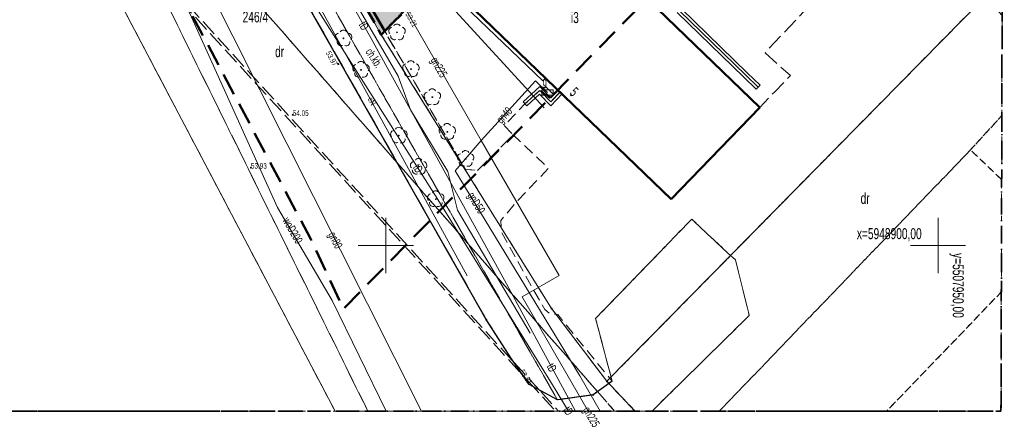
# Model space of a CAD drawing. Header units: metres. Extents: x 5507784 to 5508297, y 5948658 to 5948992.
# Tile 3 of 98: x 5507867 to 5507956, y 5948884 to 5948920. Entities that reach past the tile are written whole.
import ezdxf
from ezdxf.enums import TextEntityAlignment as Align

# ---------------------------------------------------------------- set-up
doc = ezdxf.new("R2010")
doc.units = ezdxf.units.M
for name, pattern in [('2', [0.9, 0.6, -0.3]), ('L_0_02', [0]), ('L_0_03', [1, 0.5, -0.5]), ('L_0_04', [1.5, 1, -0.5]), ('L_0_06', [2, 1.5, -0.5]), ('L_0_0C', [3, 2, -1]), ('L_0_4E', [2.5, 1.5, -1]), ('L_0_B1', [2.5, 1.5, -0.5, 0, -0.5])]:
    doc.linetypes.add(name, pattern=pattern)
doc.layers.get('0').update_dxf_attribs({"linetype": 'CONTINUOUS', "lineweight": 18})
for name, color, linetype, lineweight in [('1_granice_dzialek', 1, 'CONTINUOUS', 5), ('1_mala_arch', 5, 'CONTINUOUS', 5), ('1_nawierzchnie', 253, 'CONTINUOUS', 5), ('312-budynek ewidencyjny', 7, 'CONTINUOUS', 18), ('EGB_AdresNieruchomosci', 7, 'CONTINUOUS', 18), ('EGB_Budynek', 7, 'CONTINUOUS', 50), ('EGB_DzialkaEwidencyjna', 7, 'L_0_02', 18), ('EGB_JednostkaEwidencyjna', 7, 'CONTINUOUS', 18), ('EGB_KonturUzytkuGruntowego', 96, 'L_0_03', 18), ('EGB_ObrebEwidencyjny', 7, 'CONTINUOUS', 18), ('EGB_PunktGraniczny', 7, 'CONTINUOUS', 18), ('GES_PrzewodElektroenergetyczny', 1, 'CONTINUOUS', 18), ('GES_PrzewodGazowy', 52, 'CONTINUOUS', 18), ('GES_PrzewodTelekomunikacyjny', 30, 'CONTINUOUS', 18), ('GES_PrzewodWodociagowy', 5, 'CONTINUOUS', 18), ('GES_Rzedna', 7, 'CONTINUOUS', 18), ('GES_UrzadzeniaSiecGazowa_P', 7, 'CONTINUOUS', 18), ('OT_Budowle', 7, 'CONTINUOUS', 18), ('OT_Komunikacja', 7, 'CONTINUOUS', 18), ('OT_Rzedna', 7, 'CONTINUOUS', 18), ('OT_ZagospodarowanieTerenu', 7, 'CONTINUOUS', 18), ('OT_ZagospodarowanieTerenu_P', 7, 'CONTINUOUS', 18), ('OTDN', 7, 'CONTINUOUS', 13), ('OTKC', 7, 'CONTINUOUS', 13), ('OTKJ', 7, 'CONTINUOUS', 13), ('OTKK', 7, 'CONTINUOUS', 13), ('OTKU', 7, 'CONTINUOUS', 13), ('OTRS', 7, 'CONTINUOUS', 13), ('OTZL', 7, 'CONTINUOUS', 13), ('OTZT', 7, 'CONTINUOUS', 18), ('SUEP', 7, 'CONTINUOUS', 13), ('SUGP', 7, 'CONTINUOUS', 18), ('SUGS', 7, 'CONTINUOUS', 18), ('SUTP', 7, 'CONTINUOUS', 13), ('SUWP', 7, 'CONTINUOUS', 13), ('Zakres', 5, 'L_0_0C', 50)]:
    doc.layers.add(name, color=color, linetype=linetype, lineweight=lineweight)
doc.styles.get("Standard").update_dxf_attribs({"font": 'arial.ttf'})
doc.linetypes.add('L_0_29_SHX', pattern='A,0,-0.25,-0.5,-0.5,-0.5,-0.5,-0.5,-0.5,-0.5,-0.5,[2,Nowogard 244.shx,S=0.05,R=0,X=0,Y=0],-0.5,[3,Nowogard 244.shx,S=0.05,R=0,X=0,Y=0],-0.25', length=5)

# ---------------------------------------------------------------- blocks, each defined once
blk = doc.blocks.new('L_0_02_2')
at = {"color": 0}
blk.add_point((0, 0), dxfattribs=at)
blk = doc.blocks.new('L_0_02_1')
at = {"color": 0}
blk.add_point((0, 0), dxfattribs=at)
blk = doc.blocks.new('L_0_29_1')
at = {"color": 0, "linetype": 'Continuous', "lineweight": 13, "flags": 128}
blk.add_lwpolyline([(0, -0.5), (0, 0.5)], dxfattribs=at)
blk = doc.blocks.new('L_0_29_2')
at = {"color": 0, "linetype": 'Continuous', "lineweight": 13, "flags": 128}
blk.add_lwpolyline([(0, 0.5), (0, -0.5)], dxfattribs=at)
blk = doc.blocks.new('EGB_ADRES')
at = {"linetype": 'Continuous', "lineweight": 13}
blk.add_hatch(color=0, dxfattribs=at).paths.add_polyline_path([(0, -0.09, 1), (0, 0.09, 1)])
at = {"color": 0, "linetype": 'Continuous', "lineweight": 13}
blk.add_circle((0, 0), 0.0906, dxfattribs=at)
blk = doc.blocks.new('EGPG_N')
at = {"linetype": 'Continuous', "lineweight": 13}
blk.add_hatch(color=0, dxfattribs=at).paths.add_polyline_path([(0, -0.1, 1), (0, 0.1, 1)])
at = {"color": 0, "linetype": 'Continuous', "lineweight": 13}
blk.add_circle((0, 0), 0.1, dxfattribs=at)
blk = doc.blocks.new('SUGS')
at = {"color": 0, "linetype": 'Continuous', "lineweight": 18, "flags": 128}
blk.add_lwpolyline([(1, 0.5), (1, -0.5), (-1, -0.5), (-1, 0.5)], close=True, dxfattribs=at)
blk = doc.blocks.new('OTRS')
at = {"linetype": 'Continuous', "lineweight": 13}
blk.add_hatch(color=0, dxfattribs=at).paths.add_polyline_path([(0, -0.09, 1), (0, 0.09, 1)])
at = {"color": 0, "linetype": 'Continuous', "lineweight": 13}
blk.add_circle((0, 0), 0.0906, dxfattribs=at)
blk = doc.blocks.new('OTZL')
at = {"linetype": 'Continuous', "lineweight": 18}
blk.add_hatch(color=0, dxfattribs=at).paths.add_polyline_path([(0, -0.07, 1), (0, 0.07, 1)])
at = {"color": 0, "linetype": 'Continuous', "lineweight": 18}
blk.add_circle((0, 0), 0.0721, dxfattribs=at)
for centre, radius, start, end in [((-0.8, 0.24), 0.7, 101.6336, 222.6141), ((-0.02, 0.82), 0.68, 29.5388, 149.6209), ((0.78, 0.24), 0.7, 318.5035, 78.3664), ((-0.46, -0.64), 0.7, 175.1009, 291.5014), ((0.46, -0.66), 0.7, 249.444, 4.8991)]:
    blk.add_arc(centre, radius, start, end, dxfattribs=at)

msp = doc.modelspace()

# ---------------------------------------------------------------- hatches: boundary and pattern name
at = {"layer": '1_nawierzchnie', "linetype": 'Continuous', "ltscale": 0.5, "true_color": 0xc7c8ca}
h = msp.add_hatch(dxfattribs=at)
h.set_pattern_fill('DOTS', color=9, angle=45)
h.set_pattern_definition([(45, (0, 0), (-0.0220970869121, 0.06629126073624), [0, -0.0625])])
h.paths.add_polyline_path([(5507903.11, 5948967.65), (5507922.1, 5948948.91), (5507925.13, 5948949.798), (5507926.124, 5948948.877), (5507923.88, 5948948.02), (5507921.62, 5948947.38), (5507920.13, 5948948.78), (5507909.271, 5948959.643), (5507903.42, 5948965.52), (5507901.71, 5948965.76), (5507899.69, 5948966.3), (5507885.86, 5948951.092), (5507884.84, 5948949.97), (5507884.5, 5948947.7), (5507884.81, 5948945.49), (5507885.45, 5948944.94), (5507890.143, 5948936.413), (5507899.9, 5948919.427), (5507899.59, 5948919.1), (5507882.74, 5948948.94), (5507899.907, 5948968.211), (5507900.2, 5948968.3), (5507901.68, 5948968.21)])
at = {"layer": '1_nawierzchnie', "linetype": 'Continuous', "lineweight": 5, "ltscale": 0.5, "true_color": 0x58ba48}
h = msp.add_hatch(dxfattribs=at)
h.set_pattern_fill('GRASS', color=85, scale=0.5)
h.set_pattern_definition([(90, (0, 0), (-0.3535533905, 0.3535533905), [0.09375, -0.6133567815]), (45, (0, 0), (-0.353553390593, 0.353553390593), [0.09375, -0.40625]), (135, (0, 0), (-0.353553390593, -0.353553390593), [0.09375, -0.40625])])
h.paths.add_polyline_path([(5507900.746, 5948931.406), (5507900.427, 5948931.785), (5507900.719, 5948940.332), (5507900.916, 5948940.776), (5507901.625, 5948941.191), (5507902.772, 5948941.86), (5507903.646, 5948942.788), (5507905.628, 5948942.97), (5507908.712, 5948943.254), (5507909.641, 5948943.339), (5507910.244, 5948943.394), (5507901.234, 5948931.486)], flags=17)
h.paths.add_polyline_path([(5507901.71, 5948965.76), (5507903.42, 5948965.52), (5507913.763, 5948955.131), (5507916.865, 5948952.119), (5507914.204, 5948948.735), (5507913.22, 5948948.058), (5507911.59, 5948947.535), (5507905.597, 5948946.984), (5507905.155, 5948947.25), (5507904.945, 5948947.759), (5507904.039, 5948949.117), (5507901.328, 5948950.974), (5507901.23, 5948954.04)])
h.paths.add_polyline_path([(5507885.45, 5948944.94), (5507889.064, 5948945.339), (5507888.845, 5948947.327), (5507894.51, 5948947.953), (5507894.939, 5948948.715), (5507895.598, 5948949.541), (5507896.187, 5948950.081), (5507896.637, 5948950.409), (5507897.132, 5948950.702), (5507897.345, 5948956.24), (5507899.343, 5948956.163), (5507899.222, 5948959.51), (5507896.944, 5948963.28), (5507884.84, 5948949.97), (5507884.5, 5948947.7), (5507884.81, 5948945.49)])
h.paths.add_polyline_path([(5507886.37, 5948943.01), (5507889.284, 5948943.351), (5507889.504, 5948941.364), (5507891.563, 5948941.591), (5507893.677, 5948941.194), (5507896.127, 5948940.073), (5507896.815, 5948940.071), (5507897.341, 5948940.514), (5507898.472, 5948939.893), (5507898.676, 5948939.09), (5507898.59, 5948936.62), (5507898.274, 5948927.324), (5507895.659, 5948926.769), (5507894.622, 5948928.582)])
h.paths.add_polyline_path([(5507898.332, 5948964.807), (5507899.569, 5948962.987), (5507899.69, 5948966.3)])
h.paths.add_polyline_path([(5507918.275, 5948950.669), (5507917.091, 5948949.106), (5507917.095, 5948948.873), (5507917.217, 5948948.627), (5507917.395, 5948948.501), (5507917.55, 5948948.465), (5507919.859, 5948949.056)])
h.paths.add_polyline_path([(5507917.38, 5948946.31), (5507921.218, 5948947.279), (5507921.962, 5948947.477), (5507923.88, 5948948.02), (5507926.124, 5948948.877), (5507927.039, 5948948.009), (5507899.9, 5948919.427), (5507898.659, 5948921.556), (5507902.085, 5948929.298), (5507903.671, 5948931.391), (5507905.265, 5948930.183), (5507910.843, 5948937.545), (5507909.249, 5948938.753), (5507911.212, 5948941.344), (5507912.408, 5948942.922), (5507913.095, 5948943.106), (5507913.587, 5948942.915), (5507913.83, 5948942.71), (5507915.6, 5948940.94), (5507919.07, 5948944.48)])

# ---------------------------------------------------------------- linework, layer by layer
at = {"linetype": 'Continuous', "lineweight": 18, "flags": 128}
for points in [[(5507900, 5948897.5), (5507900, 5948902.5)], [(5507950, 5948897.5), (5507950, 5948902.5)], [(5507897.5, 5948900), (5507902.5, 5948900)], [(5507947.5, 5948900), (5507952.5, 5948900)]]:
    msp.add_lwpolyline(points, dxfattribs=at)
at = {"layer": '1_granice_dzialek', "color": 1, "linetype": '2', "lineweight": 50, "ltscale": 2.5}
msp.add_lwpolyline([(5507882.74, 5948948.94), (5507899.59, 5948919.1), (5507927.05, 5948948.02), (5507902.32, 5948970.92)], close=True, dxfattribs=at)
at = {"layer": '1_mala_arch', "color": 6, "linetype": '2', "lineweight": 50, "ltscale": 3.5}
msp.add_lwpolyline([(5507899.9, 5948919.427), (5507897.42, 5948923.69), (5507894.591, 5948928.552), (5507886.37, 5948943.01), (5507885.45, 5948944.94), (5507884.81, 5948945.49), (5507884.5, 5948947.7), (5507884.84, 5948949.97), (5507899.69, 5948966.3), (5507903.42, 5948965.52), (5507921.62, 5948947.38), (5507923.88, 5948948.02), (5507926.124, 5948948.877), (5507927.05, 5948948.02), (5507899.9, 5948919.427)], dxfattribs=at)
at = {"layer": '312-budynek ewidencyjny', "linetype": 'Continuous', "lineweight": 18, "flags": 128}
for points in [[(5507922.91, 5948923.12), (5507933.86, 5948912.52)], [(5507925.85, 5948904.2), (5507908.07, 5948921.34)], [(5507933.86, 5948912.52), (5507925.85, 5948904.2)]]:
    msp.add_lwpolyline(points, dxfattribs=at)
at = {"layer": 'EGB_Budynek', "linetype": 'Continuous', "lineweight": 50, "flags": 128}
msp.add_lwpolyline([(5507925.85, 5948904.2), (5507908.07, 5948921.34), (5507916.04, 5948929.66), (5507916.6, 5948929.13), (5507922.91, 5948923.12), (5507933.86, 5948912.52)], close=True, dxfattribs=at)
at = {"layer": 'EGB_DzialkaEwidencyjna', "linetype": 'CONTINUOUS', "lineweight": 18}
for p, q in [((5507899.59, 5948919.1), (5507882.74, 5948948.94)), ((5507882.74, 5948948.94), (5507899.59, 5948919.1)), ((5507927.05, 5948948.02), (5507899.59, 5948919.1)), ((5507899.59, 5948919.1), (5507927.05, 5948948.02)), ((5507895.414, 5948885), (5507874.09, 5948925.56)), ((5507954.2, 5948922.48), (5507920.01, 5948887.7)), ((5507915.01, 5948894.29), (5507899.59, 5948919.1)), ((5507899.59, 5948919.1), (5507915.01, 5948894.29)), ((5507920.01, 5948887.7), (5507915.01, 5948894.29)), ((5507915.01, 5948894.29), (5507920.01, 5948887.7)), ((5507920.01, 5948887.7), (5507922.562, 5948885)), ((5507922.562, 5948885), (5507895.414, 5948885))]:
    msp.add_line(p, q, dxfattribs=at)
at = {"layer": 'EGB_JednostkaEwidencyjna', "linetype": 'L_0_B1', "lineweight": 35, "flags": 128}
msp.add_lwpolyline([(5507848.3, 5948991.6), (5507956, 5948991.6), (5507955.7, 5948885), (5507846.5, 5948885)], close=True, dxfattribs=at)
at = {"layer": 'EGB_KonturUzytkuGruntowego', "color": 96, "linetype": 'L_0_03', "lineweight": 18, "flags": 128}
for points in [[(5507848.144, 5948982.381), (5507856, 5948974.89), (5507875.97, 5948953.99), (5507895.7, 5948976.72), (5507902.32, 5948970.92), (5507882.74, 5948948.94), (5507899.59, 5948919.1), (5507915.01, 5948894.29), (5507920.01, 5948887.7), (5507922.562, 5948885), (5507895.414, 5948885), (5507874.09, 5948925.56), (5507864.89, 5948942.39), (5507849.46, 5948961.95), (5507847.825, 5948963.462)], [(5507920.01, 5948887.7), (5507915.01, 5948894.29), (5507899.59, 5948919.1), (5507927.05, 5948948.02), (5507954.2, 5948922.48)], [(5507846.5, 5948885), (5507847.17, 5948924.668), (5507847.59, 5948924.27), (5507864.89, 5948942.39), (5507874.09, 5948925.56), (5507895.414, 5948885)], [(5507955.775, 5948911.783), (5507952.94, 5948908.67), (5507930.197, 5948885), (5507922.562, 5948885), (5507920.01, 5948887.7), (5507954.2, 5948922.48), (5507955.801, 5948920.855)], [(5507955.759, 5948905.986), (5507952.94, 5948908.67), (5507955.775, 5948911.783)], [(5507930.197, 5948885), (5507952.94, 5948908.67), (5507955.759, 5948905.986), (5507955.73, 5948895.796), (5507945.348, 5948885)], [(5507955.7, 5948885), (5507945.348, 5948885), (5507955.73, 5948895.796)]]:
    msp.add_lwpolyline(points, close=True, dxfattribs=at)
at = {"layer": 'EGB_ObrebEwidencyjny', "linetype": 'L_0_4E', "lineweight": 35, "flags": 128}
msp.add_lwpolyline([(5507848.3, 5948991.6), (5507956, 5948991.6), (5507955.7, 5948885), (5507846.5, 5948885)], close=True, dxfattribs=at)
at = {"layer": 'EGB_PunktGraniczny'}
for p in [(5507899.59, 5948919.1), (5507915.01, 5948894.29), (5507920.01, 5948887.7)]:
    msp.add_point(p, dxfattribs=at)
at = {"layer": 'GES_PrzewodElektroenergetyczny', "color": 1, "linetype": 'Continuous', "lineweight": 18, "flags": 128}
msp.add_lwpolyline([(5507907.38, 5948897.27), (5507891.78, 5948925.78)], dxfattribs=at)
at = {"layer": 'GES_PrzewodGazowy', "color": 52, "linetype": 'Continuous', "lineweight": 18, "flags": 128}
for points in [[(5507893.66, 5948971.33), (5507900.08, 5948965.29), (5507901.52, 5948962.88), (5507901.72, 5948921.53), (5507908.65, 5948909.51), (5507915.7, 5948897.28), (5507912.35, 5948895.36), (5507918.322, 5948885)], [(5507903.242, 5948885), (5507881.25, 5948928.72), (5507861.82, 5948952.46), (5507847.899, 5948967.823)], [(5507908.65, 5948909.51), (5507913.55, 5948914.93), (5507914.64, 5948913.87)], [(5507919.398, 5948885), (5507917.57, 5948888.19), (5507906.27, 5948906.78), (5507908.65, 5948909.51)]]:
    msp.add_lwpolyline(points, dxfattribs=at)
at = {"layer": 'GES_PrzewodTelekomunikacyjny', "color": 30, "linetype": 'Continuous', "lineweight": 18, "flags": 128}
for points in [[(5507878.46, 5948948.68), (5507883.94, 5948937.01), (5507904.72, 5948904.16)], [(5507913.07, 5948892.06), (5507906.5, 5948903.22), (5507905.62, 5948906.7), (5507902.23, 5948912.3), (5507901.12, 5948915.36), (5507893.04, 5948929.26), (5507886.29, 5948941.7)], [(5507914.46, 5948915.18), (5507914.23, 5948914.93), (5507886.29, 5948941.7)], [(5507886.29, 5948941.7), (5507887.77, 5948938.2), (5507898.67, 5948918.75), (5507910.75, 5948896.87), (5507917.167, 5948885)], [(5507904.72, 5948904.16), (5507915.09, 5948887.39), (5507916.552, 5948885)]]:
    msp.add_lwpolyline(points, dxfattribs=at)
at = {"layer": 'GES_PrzewodWodociagowy', "color": 5, "linetype": 'Continuous', "lineweight": 18, "flags": 128}
for points in [[(5507875.64, 5948948.58), (5507878.78, 5948928.12), (5507882.41, 5948920.68), (5507890.21, 5948903.46), (5507895.14, 5948895.02), (5507900.042, 5948885)], [(5507914.35, 5948912.48), (5507905.97, 5948921.6), (5507923.7, 5948939.32)]]:
    msp.add_lwpolyline(points, dxfattribs=at)
at = {"layer": 'OT_Budowle', "linetype": 'CONTINUOUS', "lineweight": 18}
for p, q in [((5507932.416, 5948915.261), (5507926.386, 5948921.121)), ((5507932.764, 5948915.619), (5507926.734, 5948921.479)), ((5507933.536, 5948914.171), (5507932.416, 5948915.261)), ((5507933.884, 5948914.529), (5507932.764, 5948915.619)), ((5507912.431, 5948913.014), (5507913.951, 5948914.409)), ((5507913.951, 5948914.409), (5507914.938, 5948913.382)), ((5507914.938, 5948913.382), (5507915.598, 5948914.082)), ((5507912.769, 5948912.646), (5507913.929, 5948913.711)), ((5507913.929, 5948913.711), (5507914.942, 5948912.658)), ((5507914.942, 5948912.658), (5507915.962, 5948913.738))]:
    msp.add_line(p, q, dxfattribs=at)
at = {"layer": 'OT_Budowle', "linetype": 'L_0_29_SHX', "lineweight": 18}
for p, q in [((5507932.59, 5948915.44), (5507926.56, 5948921.3)), ((5507933.71, 5948914.35), (5507932.59, 5948915.44)), ((5507912.6, 5948912.83), (5507913.94, 5948914.06)), ((5507913.94, 5948914.06), (5507914.94, 5948913.02)), ((5507914.94, 5948913.02), (5507915.78, 5948913.91))]:
    msp.add_line(p, q, dxfattribs=at)
at = {"layer": 'OT_Komunikacja', "color": 7, "linetype": 'L_0_06', "lineweight": 18, "flags": 128}
for points in [[(5507847.905, 5948968.221), (5507901.066, 5948907.465), (5507919.179, 5948886.765), (5507920.723, 5948885), (5507919.179, 5948886.765), (5507920.49, 5948887.71), (5507918.99, 5948893.39), (5507927.71, 5948902.4), (5507930.96, 5948899.32), (5507931.65, 5948898.71), (5507932.9, 5948893.66), (5507924.106, 5948885), (5507920.723, 5948885), (5507898.372, 5948885), (5507889.78, 5948902.42), (5507879.43, 5948923.43), (5507878.55, 5948925.05), (5507877.51, 5948925.92), (5507877, 5948926.58), (5507870.04, 5948935.22), (5507868.76, 5948939.99), (5507865.4, 5948945.1), (5507860.58, 5948951.56), (5507856.89, 5948956.31), (5507853.19, 5948960.62), (5507848.18, 5948965.94), (5507847.872, 5948966.24), (5507847.905, 5948968.221), (5507848.08, 5948978.577), (5507855.59, 5948971.2), (5507862.95, 5948963.3), (5507868.66, 5948956.64), (5507876.46, 5948953.58), (5507881.75, 5948949.71), (5507880.47, 5948947.45), (5507880.12, 5948946.39), (5507880.71, 5948943.43), (5507882.66, 5948939.94), (5507884.75, 5948936.77), (5507884.99, 5948935.81), (5507901.066, 5948907.465)], [(5507924.88, 5948922.94), (5507926.56, 5948921.3), (5507928.47, 5948923.16), (5507928.61, 5948923.28), (5507935.39, 5948929.8), (5507937.02, 5948932.03), (5507938.41, 5948934.88), (5507938.73, 5948935.45), (5507941.92, 5948932.26), (5507940.46, 5948930.64), (5507939.72, 5948929.35), (5507939.31, 5948927.77), (5507939.38, 5948926.36), (5507939.91, 5948925.03), (5507940.55, 5948924.09), (5507934.34, 5948917.47), (5507936.63, 5948915.4), (5507935.21, 5948913.93), (5507933.86, 5948912.52), (5507922.91, 5948923.12), (5507923.76, 5948924.03)], [(5507919.179, 5948886.765), (5507918.77, 5948886.47), (5507915.54, 5948886.02), (5507912.99, 5948887.42), (5507911.39, 5948889.73), (5507909.1, 5948893.3), (5507901.066, 5948907.465)]]:
    msp.add_lwpolyline(points, close=True, dxfattribs=at)
at = {"layer": 'OT_Komunikacja', "color": 7, "linetype": 'Continuous', "lineweight": 25, "flags": 128}
msp.add_lwpolyline([(5507920.49, 5948887.71), (5507918.77, 5948886.47), (5507915.54, 5948886.02), (5507912.99, 5948887.42), (5507911.39, 5948889.73), (5507909.1, 5948893.3), (5507884.99, 5948935.81), (5507884.75, 5948936.77), (5507882.66, 5948939.94), (5507880.71, 5948943.43), (5507880.12, 5948946.39), (5507880.47, 5948947.45), (5507881.75, 5948949.71), (5507893, 5948961.73)], dxfattribs=at)
at = {"layer": 'OT_Komunikacja', "color": 7, "linetype": 'L_0_04', "lineweight": 18, "flags": 128}
msp.add_lwpolyline([(5507884.5, 5948947.7), (5507884.81, 5948945.49), (5507885.45, 5948944.94), (5507886.37, 5948943.01), (5507897.42, 5948923.69), (5507898.4, 5948922), (5507899.91, 5948919.41), (5507907.21, 5948906.88), (5507908.33, 5948906.82), (5507911.54, 5948910.04), (5507914.72, 5948907), (5507911.79, 5948903.9), (5507910.41, 5948902.26), (5507910.49, 5948901.17), (5507913.92, 5948895.02), (5507914.39, 5948894.2), (5507914.92, 5948893.8), (5507915.57, 5948893.75), (5507920.49, 5948887.71), (5507918.77, 5948886.47), (5507915.54, 5948886.02), (5507880.47, 5948947.45), (5507881.75, 5948949.71)], close=True, dxfattribs=at)
at = {"layer": 'OT_ZagospodarowanieTerenu', "color": 7, "linetype": 'L_0_04', "lineweight": 18, "flags": 128}
for points in [[(5507915.54, 5948886.02), (5507912.99, 5948887.42), (5507911.39, 5948889.73), (5507909.1, 5948893.3), (5507884.99, 5948935.81), (5507884.75, 5948936.77), (5507882.66, 5948939.94), (5507880.71, 5948943.43), (5507880.12, 5948946.39), (5507880.47, 5948947.45)], [(5507914.94, 5948913.02), (5507913.94, 5948914.06), (5507912.6, 5948912.83), (5507910.7, 5948910.87), (5507911.54, 5948910.04), (5507908.33, 5948906.82), (5507907.21, 5948906.88), (5507899.91, 5948919.41), (5507905.03, 5948924.37), (5507906.42, 5948922.97), (5507908.07, 5948921.34), (5507915.78, 5948913.91)]]:
    msp.add_lwpolyline(points, close=True, dxfattribs=at)
at = {"layer": 'OT_ZagospodarowanieTerenu_P', "color": 96}
msp.add_point((5507907.23, 5948907.86), dxfattribs=at)
at = {"layer": 'OTDN', "linetype": 'CONTINUOUS', "lineweight": 18}
for p, q in [((5507932.416, 5948915.261), (5507926.386, 5948921.121)), ((5507932.764, 5948915.619), (5507926.734, 5948921.479)), ((5507933.536, 5948914.171), (5507932.416, 5948915.261)), ((5507933.884, 5948914.529), (5507932.764, 5948915.619)), ((5507912.431, 5948913.014), (5507913.951, 5948914.409)), ((5507913.951, 5948914.409), (5507914.938, 5948913.382)), ((5507914.938, 5948913.382), (5507915.598, 5948914.082)), ((5507912.769, 5948912.646), (5507913.929, 5948913.711)), ((5507913.929, 5948913.711), (5507914.942, 5948912.658)), ((5507914.942, 5948912.658), (5507915.962, 5948913.738))]:
    msp.add_line(p, q, dxfattribs=at)
at = {"layer": 'OTDN', "linetype": 'L_0_29_SHX', "lineweight": 18}
for p, q in [((5507932.59, 5948915.44), (5507926.56, 5948921.3)), ((5507933.71, 5948914.35), (5507932.59, 5948915.44)), ((5507912.6, 5948912.83), (5507913.94, 5948914.06)), ((5507913.94, 5948914.06), (5507914.94, 5948913.02)), ((5507914.94, 5948913.02), (5507915.78, 5948913.91))]:
    msp.add_line(p, q, dxfattribs=at)
at = {"layer": 'OTKC', "color": 7, "linetype": 'L_0_04', "lineweight": 18, "flags": 128}
msp.add_lwpolyline([(5507884.5, 5948947.7), (5507884.81, 5948945.49), (5507885.45, 5948944.94), (5507886.37, 5948943.01), (5507897.42, 5948923.69), (5507898.4, 5948922), (5507899.91, 5948919.41), (5507907.21, 5948906.88), (5507908.33, 5948906.82), (5507911.54, 5948910.04), (5507914.72, 5948907), (5507911.79, 5948903.9), (5507910.41, 5948902.26), (5507910.49, 5948901.17), (5507913.92, 5948895.02), (5507914.39, 5948894.2), (5507914.92, 5948893.8), (5507915.57, 5948893.75), (5507920.49, 5948887.71), (5507918.77, 5948886.47), (5507915.54, 5948886.02), (5507880.47, 5948947.45), (5507881.75, 5948949.71)], close=True, dxfattribs=at)
at = {"layer": 'OTKJ', "color": 7, "linetype": 'L_0_06', "lineweight": 18, "flags": 128}
for points in [[(5507915.375, 5948885), (5507898.372, 5948885), (5507889.78, 5948902.42), (5507879.43, 5948923.43), (5507878.55, 5948925.05), (5507877.51, 5948925.92), (5507877, 5948926.58), (5507874.226, 5948930.024), (5507871.576, 5948933.313), (5507870.04, 5948935.22), (5507868.76, 5948939.99), (5507865.4, 5948945.1), (5507860.58, 5948951.56), (5507856.89, 5948956.31), (5507853.19, 5948960.62), (5507848.18, 5948965.94), (5507847.872, 5948966.24), (5507848.08, 5948978.577), (5507855.59, 5948971.2), (5507862.95, 5948963.3), (5507868.66, 5948956.64), (5507876.46, 5948953.58), (5507881.75, 5948949.71), (5507880.47, 5948947.45), (5507880.12, 5948946.39), (5507880.71, 5948943.43), (5507882.66, 5948939.94), (5507884.75, 5948936.77), (5507884.99, 5948935.81), (5507909.1, 5948893.3), (5507911.39, 5948889.73), (5507911.596, 5948889.433), (5507912.448, 5948888.203), (5507912.99, 5948887.42), (5507913.338, 5948887.229)], [(5507911.596, 5948889.433), (5507912.448, 5948888.203), (5507874.226, 5948930.024), (5507871.576, 5948933.313)], [(5507913.874, 5948886.934), (5507915.54, 5948886.02), (5507918.77, 5948886.47), (5507920.49, 5948887.71), (5507918.99, 5948893.39), (5507927.71, 5948902.4), (5507930.96, 5948899.32), (5507931.65, 5948898.71), (5507932.9, 5948893.66), (5507924.106, 5948885), (5507915.639, 5948885)], [(5507911.596, 5948889.433), (5507913.874, 5948886.934), (5507913.338, 5948887.229), (5507912.448, 5948888.203)]]:
    msp.add_lwpolyline(points, close=True, dxfattribs=at)
at = {"layer": 'OTKK', "color": 7, "linetype": 'Continuous', "lineweight": 25, "flags": 128}
msp.add_lwpolyline([(5507920.49, 5948887.71), (5507918.77, 5948886.47), (5507915.54, 5948886.02), (5507912.99, 5948887.42), (5507911.39, 5948889.73), (5507909.1, 5948893.3), (5507884.99, 5948935.81), (5507884.75, 5948936.77), (5507882.66, 5948939.94), (5507880.71, 5948943.43), (5507880.12, 5948946.39), (5507880.47, 5948947.45), (5507881.75, 5948949.71), (5507893, 5948961.73)], dxfattribs=at)
at = {"layer": 'OTKU', "color": 7, "linetype": 'L_0_06', "lineweight": 18, "flags": 128}
msp.add_lwpolyline([(5507924.88, 5948922.94), (5507926.56, 5948921.3), (5507928.47, 5948923.16), (5507928.61, 5948923.28), (5507935.39, 5948929.8), (5507937.02, 5948932.03), (5507938.41, 5948934.88), (5507938.73, 5948935.45), (5507941.92, 5948932.26), (5507940.46, 5948930.64), (5507939.72, 5948929.35), (5507939.31, 5948927.77), (5507939.38, 5948926.36), (5507939.91, 5948925.03), (5507940.55, 5948924.09), (5507934.34, 5948917.47), (5507936.63, 5948915.4), (5507935.21, 5948913.93), (5507933.86, 5948912.52), (5507922.91, 5948923.12), (5507923.76, 5948924.03)], close=True, dxfattribs=at)
at = {"layer": 'OTZT', "color": 7, "linetype": 'L_0_04', "lineweight": 18, "flags": 128}
for points in [[(5507915.54, 5948886.02), (5507912.99, 5948887.42), (5507911.39, 5948889.73), (5507909.1, 5948893.3), (5507884.99, 5948935.81), (5507884.75, 5948936.77), (5507882.66, 5948939.94), (5507880.71, 5948943.43), (5507880.12, 5948946.39), (5507880.47, 5948947.45)], [(5507914.94, 5948913.02), (5507913.94, 5948914.06), (5507912.6, 5948912.83), (5507910.7, 5948910.87), (5507911.54, 5948910.04), (5507908.33, 5948906.82), (5507907.21, 5948906.88), (5507899.91, 5948919.41), (5507905.03, 5948924.37), (5507906.42, 5948922.97), (5507908.07, 5948921.34), (5507915.78, 5948913.91)]]:
    msp.add_lwpolyline(points, close=True, dxfattribs=at)
at = {"layer": 'SUEP', "color": 1, "linetype": 'Continuous', "lineweight": 18, "flags": 128}
msp.add_lwpolyline([(5507907.38, 5948897.27), (5507891.78, 5948925.78)], dxfattribs=at)
at = {"layer": 'SUGP', "color": 52, "linetype": 'Continuous', "lineweight": 18, "flags": 128}
for points in [[(5507893.66, 5948971.33), (5507900.08, 5948965.29), (5507901.52, 5948962.88), (5507901.72, 5948921.53), (5507908.65, 5948909.51), (5507915.7, 5948897.28), (5507912.35, 5948895.36), (5507918.322, 5948885)], [(5507903.242, 5948885), (5507881.25, 5948928.72), (5507861.82, 5948952.46), (5507847.899, 5948967.823)], [(5507908.65, 5948909.51), (5507913.55, 5948914.93), (5507914.64, 5948913.87)], [(5507919.398, 5948885), (5507917.57, 5948888.19), (5507906.27, 5948906.78), (5507908.65, 5948909.51)]]:
    msp.add_lwpolyline(points, dxfattribs=at)
at = {"layer": 'SUTP', "color": 30, "linetype": 'Continuous', "lineweight": 18, "flags": 128}
for points in [[(5507878.46, 5948948.68), (5507883.94, 5948937.01), (5507904.72, 5948904.16)], [(5507913.07, 5948892.06), (5507906.5, 5948903.22), (5507905.62, 5948906.7), (5507902.23, 5948912.3), (5507901.12, 5948915.36), (5507893.04, 5948929.26), (5507886.29, 5948941.7)], [(5507914.46, 5948915.18), (5507914.23, 5948914.93), (5507886.29, 5948941.7)], [(5507886.29, 5948941.7), (5507887.77, 5948938.2), (5507898.67, 5948918.75), (5507910.75, 5948896.87), (5507917.167, 5948885)], [(5507904.72, 5948904.16), (5507915.09, 5948887.39), (5507916.552, 5948885)]]:
    msp.add_lwpolyline(points, dxfattribs=at)
at = {"layer": 'SUWP', "color": 5, "linetype": 'Continuous', "lineweight": 18, "flags": 128}
for points in [[(5507875.64, 5948948.58), (5507878.78, 5948928.12), (5507882.41, 5948920.68), (5507890.21, 5948903.46), (5507895.14, 5948895.02), (5507900.042, 5948885)], [(5507914.35, 5948912.48), (5507905.97, 5948921.6), (5507923.7, 5948939.32)]]:
    msp.add_lwpolyline(points, dxfattribs=at)
at = {"layer": 'Zakres', "lineweight": 50, "flags": 128}
msp.add_lwpolyline([(5507908.68, 5948976.65), (5507943.34, 5948942.46), (5507896.16, 5948894.25), (5507893.22, 5948900.57), (5507868.37, 5948947.46), (5507905.06, 5948982.15)], close=True, dxfattribs=at)

# ---------------------------------------------------------------- block references
at = {"layer": 'EGB_AdresNieruchomosci', "linetype": 'Continuous', "xscale": 0.5, "yscale": 0.5, "zscale": 0.5}
msp.add_blockref('EGB_ADRES', (5507916.78, 5948913.62), dxfattribs=at)
at = {"layer": 'EGB_DzialkaEwidencyjna', "color": 7, "linetype": 'Continuous', "xscale": 0.5, "yscale": 0.5, "zscale": 0.5}
for name, p, rotation in [('L_0_02_2', (5507899.59, 5948919.1), 46.48), ('L_0_02_1', (5507899.59, 5948919.1), 119.45), ('L_0_02_2', (5507899.59, 5948919.1), 301.86), ('L_0_02_1', (5507899.59, 5948919.1), 46.48), ('L_0_02_2', (5507899.59, 5948919.1), 119.45), ('L_0_02_1', (5507899.59, 5948919.1), 301.86), ('L_0_02_2', (5507915.01, 5948894.29), 307.19), ('L_0_02_1', (5507915.01, 5948894.29), 121.86), ('L_0_02_2', (5507915.01, 5948894.29), 121.86), ('L_0_02_1', (5507915.01, 5948894.29), 307.19), ('L_0_02_2', (5507920.01, 5948887.7), 45.49), ('L_0_02_1', (5507920.01, 5948887.7), 127.19), ('L_0_02_2', (5507920.01, 5948887.7), 127.19), ('L_0_02_1', (5507920.01, 5948887.7), 313.39), ('L_0_02_1', (5507895.414, 5948885), 117.73), ('L_0_02_2', (5507922.562, 5948885), 133.39), ('L_0_02_1', (5507922.562, 5948885), 180)]:
    msp.add_blockref(name, p, dxfattribs=dict(at, rotation=rotation))
msp.add_blockref('L_0_02_2', (5507895.414, 5948885), dxfattribs=at)
at = {"layer": 'EGB_PunktGraniczny', "linetype": 'Continuous', "xscale": 0.5, "yscale": 0.5, "zscale": 0.5}
for p in [(5507899.59, 5948919.1), (5507915.01, 5948894.29), (5507920.01, 5948887.7)]:
    msp.add_blockref('EGPG_N', p, dxfattribs=at)
at = {"layer": 'GES_UrzadzeniaSiecGazowa_P', "color": 52, "linetype": 'Continuous', "xscale": 0.5, "yscale": 0.5, "zscale": 0.5, "rotation": 315.66}
msp.add_blockref('SUGS', (5507914.64, 5948913.87), dxfattribs=at)
at = {"layer": 'OT_Budowle', "color": 7, "linetype": 'Continuous', "xscale": 0.5, "yscale": 0.5, "zscale": 0.5}
for name, p, rotation in [('L_0_29_2', (5507915.78, 5948913.91), 226.66), ('L_0_29_1', (5507933.71, 5948914.35), 135.78), ('L_0_29_1', (5507912.6, 5948912.83), 42.55)]:
    msp.add_blockref(name, p, dxfattribs=dict(at, rotation=rotation))
at = {"layer": 'OT_Rzedna', "linetype": 'Continuous', "xscale": 0.5, "yscale": 0.5, "zscale": 0.5}
for p in [(5507895.69, 5948916.45), (5507891.58, 5948911.85), (5507887.79, 5948907.07), (5507909.1, 5948893.3), (5507918.77, 5948886.47)]:
    msp.add_blockref('OTRS', p, dxfattribs=at)
at = {"layer": 'OT_ZagospodarowanieTerenu_P', "color": 96, "linetype": 'Continuous', "xscale": 0.5, "yscale": 0.5, "zscale": 0.5}
for p in [(5507896.18, 5948918.78), (5507901.02, 5948919.32), (5507897.76, 5948915.93), (5507902.28, 5948915.99), (5507904.22, 5948913.45), (5507901.19, 5948909.97), (5507905.57, 5948910.31), (5507902.98, 5948907.15), (5507907.23, 5948907.86), (5507904.53, 5948904.21)]:
    msp.add_blockref('OTZL', p, dxfattribs=at)
at = {"layer": 'OTDN', "color": 7, "linetype": 'Continuous', "xscale": 0.5, "yscale": 0.5, "zscale": 0.5}
for name, p, rotation in [('L_0_29_2', (5507915.78, 5948913.91), 226.66), ('L_0_29_1', (5507933.71, 5948914.35), 135.78), ('L_0_29_1', (5507912.6, 5948912.83), 42.55)]:
    msp.add_blockref(name, p, dxfattribs=dict(at, rotation=rotation))
at = {"layer": 'OTRS', "linetype": 'Continuous', "xscale": 0.5, "yscale": 0.5, "zscale": 0.5}
for p in [(5507895.69, 5948916.45), (5507891.58, 5948911.85), (5507887.79, 5948907.07), (5507909.1, 5948893.3), (5507918.77, 5948886.47)]:
    msp.add_blockref('OTRS', p, dxfattribs=at)
at = {"layer": 'OTZL', "color": 96, "linetype": 'Continuous', "xscale": 0.5, "yscale": 0.5, "zscale": 0.5}
for p in [(5507896.18, 5948918.78), (5507901.02, 5948919.32), (5507897.76, 5948915.93), (5507902.28, 5948915.99), (5507904.22, 5948913.45), (5507901.19, 5948909.97), (5507905.57, 5948910.31), (5507902.98, 5948907.15), (5507904.53, 5948904.21)]:
    msp.add_blockref('OTZL', p, dxfattribs=at)
at = {"layer": 'SUGS', "color": 52, "linetype": 'Continuous', "xscale": 0.5, "yscale": 0.5, "zscale": 0.5}
msp.add_blockref('SUGS', (5507914.64, 5948913.87), dxfattribs=at)

# ---------------------------------------------------------------- texts
at = {"lineweight": 20, "width": 0.66}
msp.add_text('x=5948900,00', height=1, dxfattribs=at).set_placement((5507942.65, 5948901.58), align=Align.TOP_LEFT)
msp.add_text('y=5507950,00', height=1, rotation=270, dxfattribs=at).set_placement((5507952.33, 5948899.32), align=Align.TOP_LEFT)
at = {"layer": 'EGB_AdresNieruchomosci', "color": 7, "lineweight": 18, "width": 0.66}
msp.add_text('5', height=0.9, rotation=317.7, dxfattribs=at).set_placement((5507916.578, 5948913.398), align=Align.BOTTOM_CENTER)
at = {"layer": 'EGB_Budynek', "color": 7, "lineweight": 20, "width": 0.66}
msp.add_text('i3', height=1, dxfattribs=at).set_placement((5507917.12, 5948920.66), align=Align.MIDDLE_CENTER)
at = {"layer": 'EGB_DzialkaEwidencyjna', "color": 7, "lineweight": 20, "width": 0.66}
msp.add_text('246/4', height=1, dxfattribs=at).set_placement((5507887.04, 5948921.22), align=Align.TOP_LEFT)
at = {"layer": 'EGB_KonturUzytkuGruntowego', "color": 96, "lineweight": 20, "width": 0.66}
msp.add_text('dr', height=1, dxfattribs=at).set_placement((5507889.98, 5948918.07), align=Align.TOP_LEFT)
msp.add_text('dr', height=1, dxfattribs=at).set_placement((5507942.99, 5948903.477), align=Align.BOTTOM_LEFT)
at = {"layer": 'GES_PrzewodElektroenergetyczny', "color": 1, "lineweight": 15, "width": 0.66}
msp.add_text('eN', height=0.5, rotation=298.7, dxfattribs=at).set_placement((5507898.56, 5948913.4), align=Align.MIDDLE_LEFT)
at = {"layer": 'GES_PrzewodGazowy', "color": 52, "lineweight": 15, "width": 0.66}
for s, rotation, p in [('gn225', 300, (5507904.34, 5948916.99)), ('gn40', 47.9, (5507910.21, 5948911.24)), ('gnD50', 301.3, (5507907.68, 5948904.74)), ('gn80', 296.7, (5507895.1, 5948901.18)), ('gn225', 300, (5507918.14, 5948885.31))]:
    msp.add_text(s, height=0.75, rotation=rotation, dxfattribs=at).set_placement(p, align=Align.MIDDLE_LEFT)
at = {"layer": 'GES_PrzewodTelekomunikacyjny', "color": 30, "lineweight": 15, "width": 0.66}
for rotation, p in [(299.3, (5507897.85, 5948920.21)), (302.3, (5507902.74, 5948907.28)), (298.4, (5507914.87, 5948889.24)), (301.5, (5507916.35, 5948885.32))]:
    msp.add_text('tD', height=0.75, rotation=rotation, dxfattribs=at).set_placement(p, align=Align.MIDDLE_LEFT)
at = {"layer": 'GES_PrzewodWodociagowy', "color": 5, "lineweight": 15, "width": 0.66}
msp.add_text('woD200', height=0.75, rotation=299.7, dxfattribs=at).set_placement((5507890.95, 5948902.48), align=Align.MIDDLE_LEFT)
at = {"layer": 'GES_Rzedna', "color": 52, "lineweight": 15, "width": 0.66}
msp.add_text('53.21', height=0.5, rotation=300, dxfattribs=at).set_placement((5507901.97, 5948921.09), align=Align.MIDDLE_LEFT)
at = {"layer": 'GES_UrzadzeniaSiecGazowa_P', "color": 52, "lineweight": 15, "width": 0.66}
msp.add_text('g', height=0.75, dxfattribs=at).set_placement((5507914.21, 5948914.25), align=Align.BOTTOM_LEFT)
at = {"layer": 'OT_Komunikacja', "color": 7, "lineweight": 15, "width": 0.66}
msp.add_text('ch.kb.', height=0.75, rotation=303.3, dxfattribs=at).set_placement((5507897.931, 5948917.433), align=Align.BOTTOM_LEFT)
at = {"layer": 'OT_Rzedna', "color": 7, "lineweight": 15, "width": 0.66}
msp.add_text('53.97', height=0.5, rotation=299.6, dxfattribs=at).set_placement((5507895.69, 5948916.45), align=Align.TOP_RIGHT)
for s, p in [('54.05', (5507891.58, 5948911.6)), ('53.93', (5507887.79, 5948906.82))]:
    msp.add_text(s, height=0.5, dxfattribs=at).set_placement(p, align=Align.BOTTOM_LEFT)
msp.add_text('53.81', height=0.5, rotation=304.7, dxfattribs=at).set_placement((5507912.784, 5948887.278), align=Align.BOTTOM_RIGHT)

doc.saveas('drawing.dxf')
